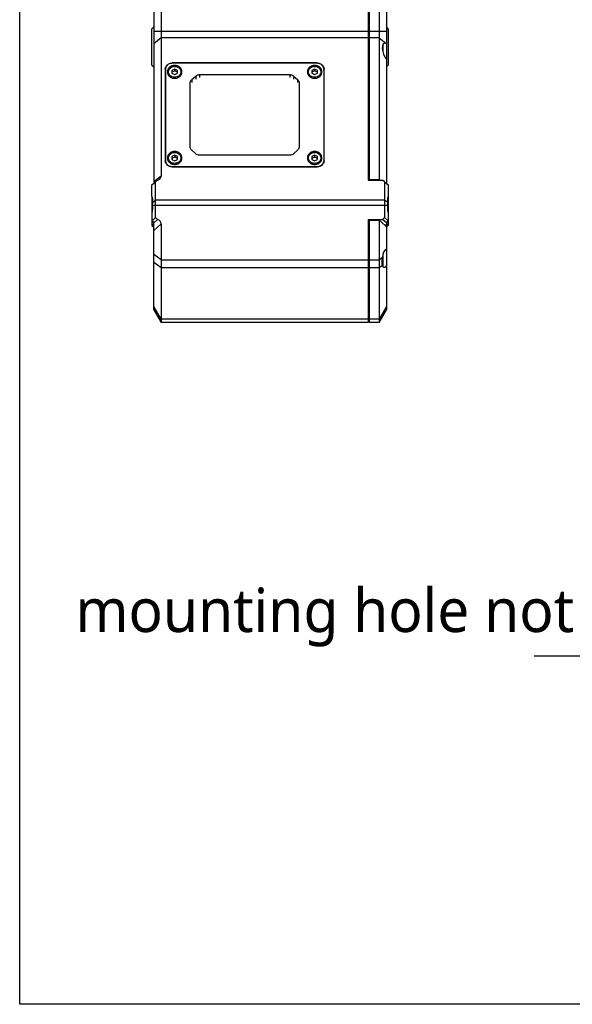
# Model space of a CAD drawing. Header units: millimetres. Extents: x 225 to 441, y -304 to -147.
# Tile 1 of 28: x 225 to 263, y -304 to -237. Entities that reach past the tile are written whole.
import ezdxf

# ---------------------------------------------------------------- set-up
doc = ezdxf.new("R2010")
doc.units = ezdxf.units.MM
doc.header["$LTSCALE"] = 23.1
doc.layers.get('0').update_dxf_attribs({"linetype": 'CONTINUOUS'})
doc.layers.add('00_COMPONENTS', color=7, linetype='CONTINUOUS')
doc.layers.add('51__DRAFT_DIMS', color=7, linetype='CONTINUOUS')
doc.styles.get("Standard").update_dxf_attribs({"font": 'Roboto-Regular.ttf'})

msp = doc.modelspace()

# ---------------------------------------------------------------- linework, layer by layer
msp.add_lwpolyline([(225.4664, -146.6056), (441.0682, -146.6056), (441.0682, -304.3292), (225.4664, -304.3292)], close=True)
at = {"layer": '00_COMPONENTS', "color": 7}
for p, q in [((235.1859, -197.5744), (235.1859, -247.3841)), ((249.4359, -197.4494), (249.4359, -247.6786)), ((249.4859, -197.5744), (249.4859, -247.6786)), ((250.1859, -197.5744), (250.1859, -247.6342)), ((234.6859, -198.4494), (234.6859, -247.8904)), ((250.6859, -202.601), (250.6859, -247.8904)), ((234.5609, -237.2619), (234.6859, -237.1369)), ((234.5609, -239.7619), (234.5609, -237.2619)), ((250.8109, -237.2619), (250.6859, -237.1369)), ((250.8109, -237.2619), (250.8109, -239.7619)), ((250.4359, -238.3694), (250.4359, -238.8526)), ((245.9234, -239.6135), (235.9484, -239.6135)), ((234.5609, -239.7619), (234.6859, -239.8869)), ((235.4734, -240.0348), (235.4734, -246.3326)), ((235.4984, -240.0348), (235.4984, -246.4674)), ((236.1234, -240.0312), (235.9359, -240.1273)), ((235.9359, -240.1273), (235.9359, -240.3193)), ((236.1234, -240.1582), (235.9359, -240.2543)), ((245.9234, -239.6356), (235.9484, -239.6356)), ((236.3109, -240.1273), (236.1234, -240.0312)), ((236.1234, -240.0312), (236.1234, -240.1582)), ((236.3109, -240.2543), (236.1234, -240.1582)), ((236.3109, -240.3193), (236.3109, -240.1273)), ((245.7484, -240.0312), (245.5609, -240.1273)), ((245.5609, -240.1273), (245.5609, -240.3193)), ((245.7484, -240.1582), (245.5609, -240.2543)), ((245.9359, -240.1273), (245.7484, -240.0312)), ((245.7484, -240.0312), (245.7484, -240.1582)), ((245.9359, -240.2543), (245.7484, -240.1582)), ((245.9359, -240.3193), (245.9359, -240.1273)), ((246.3734, -240.0348), (246.3734, -246.4674)), ((246.3984, -246.3326), (246.3984, -240.0348)), ((250.8109, -239.7619), (250.6859, -239.8869)), ((235.9359, -240.3193), (236.1234, -240.4153)), ((236.1234, -240.4153), (236.3109, -240.3193)), ((237.2958, -240.7579), (237.5761, -240.5092)), ((237.8413, -240.4118), (244.0306, -240.4118)), ((244.2958, -240.5092), (244.5761, -240.7579)), ((245.5609, -240.3193), (245.7484, -240.4153)), ((245.7484, -240.4153), (245.9359, -240.3193)), ((237.1859, -245.3743), (237.1859, -240.9931)), ((244.6859, -240.9931), (244.6859, -245.3743)), ((237.5761, -245.8582), (237.2958, -245.6095)), ((244.5761, -245.6095), (244.2958, -245.8582)), ((236.1234, -245.952), (235.9359, -246.0481)), ((235.9359, -246.0481), (235.9359, -246.2401)), ((236.1234, -246.079), (235.9359, -246.175)), ((235.9359, -246.2401), (236.1234, -246.3361)), ((236.3109, -246.0481), (236.1234, -245.952)), ((236.1234, -245.952), (236.1234, -246.079)), ((236.3109, -246.175), (236.1234, -246.079)), ((236.1234, -246.3361), (236.3109, -246.2401)), ((236.3109, -246.2401), (236.3109, -246.0481)), ((244.0306, -245.9556), (237.8413, -245.9556)), ((245.7484, -245.952), (245.5609, -246.0481)), ((245.5609, -246.0481), (245.5609, -246.2401)), ((245.7484, -246.079), (245.5609, -246.175)), ((245.5609, -246.2401), (245.7484, -246.3361)), ((245.9359, -246.0481), (245.7484, -245.952)), ((245.7484, -245.952), (245.7484, -246.079)), ((245.9359, -246.175), (245.7484, -246.079)), ((245.7484, -246.3361), (245.9359, -246.2401)), ((245.9359, -246.2401), (245.9359, -246.0481)), ((235.9484, -246.7317), (245.9234, -246.7317)), ((235.9484, -246.7539), (245.9234, -246.7539)), ((234.9549, -247.6786), (234.8109, -247.7894)), ((249.4359, -247.6786), (250.417, -247.6786)), ((249.4859, -247.6342), (250.1859, -247.6342)), ((250.2408, -247.6786), (250.1859, -247.6342)), ((250.5609, -247.7894), (250.417, -247.6786)), ((234.5609, -247.9915), (234.8109, -247.7894)), ((234.5609, -248.7916), (234.5609, -247.9915)), ((234.8109, -250.2303), (234.8109, -247.7894)), ((250.5609, -247.7894), (250.8109, -247.9915)), ((250.5609, -247.7894), (250.5609, -250.2303)), ((250.8109, -247.9915), (250.8109, -248.7916)), ((234.5609, -248.7926), (234.5609, -250.7831)), ((250.8109, -248.7926), (250.8109, -250.7831)), ((234.5609, -250.4543), (234.5643, -250.455)), ((234.8109, -250.2303), (234.5643, -250.455)), ((234.5643, -250.455), (234.6859, -250.609)), ((234.6859, -250.609), (234.9511, -250.3675)), ((234.8109, -250.2303), (234.9511, -250.3675)), ((249.4359, -250.3675), (250.4208, -250.3675)), ((249.4359, -250.3675), (249.4359, -257.4494)), ((249.4859, -250.4238), (250.1859, -250.4238)), ((249.4859, -250.4238), (249.4859, -257.4494)), ((250.1859, -250.4238), (250.5956, -250.7971)), ((250.1859, -250.4238), (250.1859, -257.4494)), ((250.4208, -250.3675), (250.5609, -250.2303)), ((250.6859, -250.609), (250.4208, -250.3675)), ((250.8076, -250.455), (250.5609, -250.2303)), ((250.6859, -250.609), (250.8076, -250.455)), ((250.8076, -250.455), (250.8109, -250.4543)), ((234.5609, -250.7831), (234.6859, -250.9081)), ((234.6859, -256.5744), (234.6859, -250.609)), ((235.1859, -250.681), (235.1859, -257.4494)), ((249.4359, -250.845), (249.4859, -250.845)), ((250.6859, -250.609), (250.6859, -256.5744)), ((250.8109, -250.7831), (250.6859, -250.9081)), ((250.4359, -252.7629), (250.4359, -253.5727)), ((234.6859, -256.5744), (235.1859, -257.4494)), ((249.4359, -257.2244), (249.4859, -257.2244)), ((250.1859, -257.4494), (250.6859, -256.5744)), ((249.4359, -257.4494), (235.1859, -257.4494)), ((250.1859, -257.4494), (249.4859, -257.4494))]:
    msp.add_line(p, q, dxfattribs=at)
at = {"layer": '00_COMPONENTS', "color": 4}
for p, q in [((234.6859, -237.4208), (250.6859, -237.4208)), ((235.1859, -237.8826), (234.6859, -238.2866)), ((249.4359, -237.8826), (235.1859, -237.8826)), ((249.4359, -237.9865), (249.4859, -237.9865)), ((250.1859, -237.8826), (249.4859, -237.8826)), ((250.1859, -237.8826), (250.6453, -238.2538)), ((250.4109, -238.456), (250.4109, -238.7255)), ((235.9484, -239.6135), (235.9484, -239.6356)), ((245.9234, -239.6135), (245.9234, -239.6356)), ((237.2958, -240.7579), (237.2958, -240.9657)), ((237.5761, -240.5092), (237.5761, -240.717)), ((237.8413, -240.4118), (237.8413, -240.6196)), ((244.0306, -240.4118), (244.0306, -240.6196)), ((244.2958, -240.5092), (244.2958, -240.717)), ((244.5761, -240.7579), (244.5761, -240.9657)), ((235.9484, -246.7317), (235.9484, -246.7539)), ((245.9234, -246.7317), (245.9234, -246.7539)), ((235.1859, -247.3841), (234.6859, -247.7881)), ((249.4859, -247.2946), (249.4359, -247.2946)), ((234.5899, -249.2124), (234.8109, -249.0339)), ((250.5609, -249.0339), (234.8109, -249.0339)), ((250.7819, -249.2124), (250.5609, -249.0339)), ((234.5899, -249.3802), (250.7819, -249.3802)), ((234.5609, -250.6419), (234.6859, -250.7527)), ((234.6859, -251.1365), (235.1859, -250.681)), ((249.4859, -250.7527), (249.4359, -250.7527)), ((250.6859, -250.7527), (250.547, -250.7527)), ((250.8109, -250.6419), (250.6859, -250.7527)), ((249.4359, -251.345), (249.4859, -251.345)), ((235.1859, -253.1388), (234.6859, -252.7763)), ((235.1859, -253.1388), (250.1859, -253.1388)), ((250.4015, -252.9825), (250.1859, -253.1388)), ((250.4109, -252.8833), (250.4109, -253.5713)), ((234.6859, -253.3067), (235.1859, -253.6691)), ((235.1859, -253.6691), (249.4359, -253.6691)), ((249.4359, -253.51), (249.4859, -253.51)), ((249.4859, -253.6691), (250.1859, -253.6691)), ((250.1859, -253.6691), (250.4015, -253.5129)), ((235.1859, -257.2298), (234.6859, -256.3548)), ((250.6859, -256.3548), (250.1859, -257.2298)), ((249.4359, -257.2298), (235.1859, -257.2298)), ((249.4359, -257.0707), (249.4859, -257.0707)), ((250.1859, -257.2298), (249.4859, -257.2298))]:
    msp.add_line(p, q, dxfattribs=at)
at = {"layer": '00_COMPONENTS', "color": 7}
for centre, radius, start, end in [((236.0173, -240.2579), 0.3939, 174.969784, 177.476621), ((236.2296, -240.2579), 0.3939, 2.523379, 5.030216), ((245.6423, -240.2579), 0.3939, 174.969784, 177.476621), ((245.8546, -240.2579), 0.3939, 2.523379, 5.030216), ((236.0173, -246.1787), 0.3939, 174.969784, 177.476621), ((236.2296, -246.1787), 0.3939, 2.523379, 5.030216), ((245.6423, -246.1787), 0.3939, 174.969784, 177.476621), ((245.8546, -246.1787), 0.3939, 2.523379, 5.030216), ((250.4109, -253.5727), 0.025, 289.74686, 0)]:
    msp.add_arc(centre, radius, start, end, dxfattribs=at)
for centre, major_axis, ratio, start_param, end_param in [((250.7574, -238.8707), (-0.213, 0.6171), 0.4645594, -0.3198142, 2.3012928), ((234.754, -247.3841), (0.4319, 0), 0.7701411, 5.1961255, 6.2831853), ((234.754, -250.7779), (0.3504, 0.3192), 0.7911827, -0.6245243, 0.4725235), ((250.9716, -249.5331), (0, 1.425), 0.5714286, -3.6215582, -3.5001003), ((250.7574, -253.0352), (0, 0.625), 0.5714286, 0.2013579, 1.4863783), ((250.7574, -253.0352), (0.2891, 0.6172), 0.3397624, 2.5984203, 3.8834407)]:
    msp.add_ellipse(centre, major_axis=major_axis, ratio=ratio, start_param=start_param, end_param=end_param, dxfattribs=at)
for points, knots in [([(250.6859, -238.2698), (250.6825, -238.2681), (250.6693, -238.262), (250.6557, -238.2568), (250.6453, -238.2538)], [0, 0, 0, 0, 0.258804, 1, 1, 1, 1]), ([(235.4734, -240.0348), (235.4734, -240.0072), (235.4796, -239.9516), (235.5071, -239.8718), (235.5515, -239.7984), (235.6112, -239.7343), (235.6836, -239.6817), (235.7662, -239.6428), (235.8555, -239.6189), (235.9174, -239.6135), (235.9484, -239.6135)], [0, 0, 0, 0, 0.1175628, 0.2363059, 0.3571994, 0.4808462, 0.6074058, 0.7365981, 0.8677697, 1, 1, 1, 1]), ([(245.9234, -239.6135), (245.9544, -239.6135), (246.0163, -239.6189), (246.1057, -239.6428), (246.1882, -239.6817), (246.2607, -239.7343), (246.3203, -239.7984), (246.3648, -239.8718), (246.3922, -239.9516), (246.3984, -240.0072), (246.3984, -240.0348)], [0, 0, 0, 0, 0.1322303, 0.2634019, 0.3925942, 0.5191538, 0.6428006, 0.7636941, 0.8824372, 1, 1, 1, 1]), ([(235.4984, -240.1078), (235.4902, -240.1293), (235.4777, -240.1737), (235.4734, -240.2197), (235.4734, -240.2426)], [0, 0, 0, 0, 0.5017426, 1, 1, 1, 1]), ([(235.9484, -239.6356), (235.9191, -239.6356), (235.8604, -239.6407), (235.7757, -239.6634), (235.6976, -239.7003), (235.6289, -239.7501), (235.5724, -239.8109), (235.5303, -239.8804), (235.5043, -239.956), (235.4984, -240.0087), (235.4984, -240.0348)], [0, 0, 0, 0, 0.1322307, 0.263402, 0.3925942, 0.5191538, 0.6428006, 0.7636941, 0.8824369, 1, 1, 1, 1]), ([(236.1234, -239.7798), (236.0908, -239.7798), (236.0256, -239.7855), (235.9316, -239.8107), (235.8447, -239.8517), (235.7684, -239.9069), (235.7056, -239.9745), (235.6588, -240.0517), (235.63, -240.1357), (235.6234, -240.1943), (235.6234, -240.2233)], [0, 0, 0, 0, 0.1322305, 0.263402, 0.3925942, 0.5191538, 0.6428007, 0.7636942, 0.8824372, 1, 1, 1, 1]), ([(235.6234, -240.2233), (235.6234, -240.2523), (235.63, -240.3108), (235.6588, -240.3948), (235.7056, -240.4721), (235.7684, -240.5396), (235.8447, -240.5949), (235.9316, -240.6359), (236.0256, -240.6611), (236.0908, -240.6668), (236.1234, -240.6668)], [0, 0, 0, 0, 0.1175628, 0.2363058, 0.3571993, 0.4808462, 0.6074058, 0.736598, 0.8677695, 1, 1, 1, 1]), ([(236.1234, -239.8144), (236.0618, -239.8144), (235.9393, -239.8345), (235.8042, -239.9086), (235.72, -239.9916), (235.6712, -240.0627), (235.6382, -240.1408), (235.6274, -240.1959), (235.6249, -240.2234)], [0, 0, 0, 0, 0.2622802, 0.5174911, 0.6416335, 0.7630828, 0.8822778, 1, 1, 1, 1]), ([(235.6484, -240.2478), (235.6484, -240.2196), (235.6547, -240.1629), (235.6824, -240.0815), (235.7272, -240.0069), (235.7871, -239.942), (235.8597, -239.889), (235.9697, -239.8367), (236.1234, -239.8096), (236.2772, -239.8367), (236.3872, -239.889), (236.4597, -239.942), (236.5196, -240.0069), (236.5644, -240.0815), (236.5922, -240.1629), (236.5984, -240.2196), (236.5984, -240.2478)], [0, 0, 0, 0, 0.0597463, 0.1199188, 0.1808855, 0.242889, 0.3060151, 0.3701768, 0.5000014, 0.6298256, 0.6939868, 0.7571124, 0.8191153, 0.8800817, 0.9402538, 1, 1, 1, 1]), ([(235.8086, -240.5679), (235.784, -240.5483), (235.7389, -240.5042), (235.6876, -240.4258), (235.6557, -240.339), (235.6484, -240.278), (235.6484, -240.2478)], [0, 0, 0, 0, 0.2558872, 0.5070582, 0.7545348, 1, 1, 1, 1]), ([(236.6234, -240.2233), (236.6234, -240.1943), (236.6169, -240.1357), (236.588, -240.0517), (236.5412, -239.9745), (236.4784, -239.9069), (236.4021, -239.8517), (236.3153, -239.8107), (236.2212, -239.7855), (236.1561, -239.7798), (236.1234, -239.7798)], [0, 0, 0, 0, 0.1175628, 0.2363058, 0.3571993, 0.4808462, 0.6074058, 0.736598, 0.8677695, 1, 1, 1, 1]), ([(236.6219, -240.2234), (236.6195, -240.1959), (236.6087, -240.1408), (236.5756, -240.0627), (236.5269, -239.9916), (236.4426, -239.9086), (236.3075, -239.8345), (236.185, -239.8144), (236.1234, -239.8144)], [0, 0, 0, 0, 0.1177222, 0.2369172, 0.3583665, 0.4825089, 0.7377198, 1, 1, 1, 1]), ([(236.1234, -240.6668), (236.1561, -240.6668), (236.2212, -240.6611), (236.3153, -240.6359), (236.4021, -240.5949), (236.4784, -240.5396), (236.5412, -240.4721), (236.588, -240.3948), (236.6169, -240.3108), (236.6234, -240.2523), (236.6234, -240.2233)], [0, 0, 0, 0, 0.1322305, 0.263402, 0.3925942, 0.5191538, 0.6428007, 0.7636942, 0.8824372, 1, 1, 1, 1]), ([(236.5984, -240.2478), (236.5984, -240.2781), (236.5912, -240.3391), (236.5592, -240.4259), (236.5078, -240.5044), (236.4626, -240.5485), (236.4379, -240.5681)], [0, 0, 0, 0, 0.2454561, 0.4929286, 0.7441027, 1, 1, 1, 1]), ([(245.7484, -239.7798), (245.7158, -239.7798), (245.6506, -239.7855), (245.5566, -239.8107), (245.4697, -239.8517), (245.3934, -239.9069), (245.3306, -239.9745), (245.2838, -240.0517), (245.255, -240.1357), (245.2484, -240.1943), (245.2484, -240.2233)], [0, 0, 0, 0, 0.1322305, 0.263402, 0.3925942, 0.5191538, 0.6428007, 0.7636942, 0.8824372, 1, 1, 1, 1]), ([(245.2484, -240.2233), (245.2484, -240.2523), (245.255, -240.3108), (245.2838, -240.3948), (245.3306, -240.4721), (245.3934, -240.5396), (245.4697, -240.5949), (245.5566, -240.6359), (245.6506, -240.6611), (245.7158, -240.6668), (245.7484, -240.6668)], [0, 0, 0, 0, 0.1175628, 0.2363058, 0.3571993, 0.4808462, 0.6074058, 0.736598, 0.8677695, 1, 1, 1, 1]), ([(245.7484, -239.8144), (245.6868, -239.8144), (245.5643, -239.8345), (245.4292, -239.9086), (245.345, -239.9916), (245.2962, -240.0627), (245.2632, -240.1408), (245.2524, -240.1959), (245.2499, -240.2234)], [0, 0, 0, 0, 0.2622802, 0.5174911, 0.6416335, 0.7630828, 0.8822778, 1, 1, 1, 1]), ([(245.2734, -240.2478), (245.2734, -240.2196), (245.2797, -240.1629), (245.3074, -240.0815), (245.3522, -240.0069), (245.4121, -239.942), (245.4847, -239.889), (245.5947, -239.8367), (245.7484, -239.8096), (245.9022, -239.8367), (246.0122, -239.889), (246.0847, -239.942), (246.1446, -240.0069), (246.1894, -240.0815), (246.2172, -240.1629), (246.2234, -240.2196), (246.2234, -240.2478)], [0, 0, 0, 0, 0.0597463, 0.1199188, 0.1808855, 0.242889, 0.3060151, 0.3701768, 0.5000014, 0.6298256, 0.6939868, 0.7571124, 0.8191153, 0.8800817, 0.9402538, 1, 1, 1, 1]), ([(245.4336, -240.5679), (245.409, -240.5483), (245.3639, -240.5042), (245.3126, -240.4258), (245.2807, -240.339), (245.2734, -240.278), (245.2734, -240.2478)], [0, 0, 0, 0, 0.2558872, 0.5070582, 0.7545348, 1, 1, 1, 1]), ([(246.2484, -240.2233), (246.2484, -240.1943), (246.2419, -240.1357), (246.213, -240.0517), (246.1662, -239.9745), (246.1034, -239.9069), (246.0271, -239.8517), (245.9403, -239.8107), (245.8462, -239.7855), (245.7811, -239.7798), (245.7484, -239.7798)], [0, 0, 0, 0, 0.1175628, 0.2363058, 0.3571993, 0.4808462, 0.6074058, 0.736598, 0.8677695, 1, 1, 1, 1]), ([(246.2469, -240.2234), (246.2445, -240.1959), (246.2337, -240.1408), (246.2006, -240.0627), (246.1519, -239.9916), (246.0676, -239.9086), (245.9325, -239.8345), (245.81, -239.8144), (245.7484, -239.8144)], [0, 0, 0, 0, 0.1177222, 0.2369172, 0.3583665, 0.4825089, 0.7377198, 1, 1, 1, 1]), ([(245.7484, -240.6668), (245.7811, -240.6668), (245.8462, -240.6611), (245.9403, -240.6359), (246.0271, -240.5949), (246.1034, -240.5396), (246.1662, -240.4721), (246.213, -240.3948), (246.2419, -240.3108), (246.2484, -240.2523), (246.2484, -240.2233)], [0, 0, 0, 0, 0.1322305, 0.263402, 0.3925942, 0.5191538, 0.6428007, 0.7636942, 0.8824372, 1, 1, 1, 1]), ([(246.3734, -240.0348), (246.3734, -240.0087), (246.3676, -239.956), (246.3416, -239.8804), (246.2994, -239.8109), (246.2429, -239.7501), (246.1743, -239.7003), (246.0961, -239.6634), (246.0114, -239.6407), (245.9528, -239.6356), (245.9234, -239.6356)], [0, 0, 0, 0, 0.1175631, 0.2363059, 0.3571994, 0.4808462, 0.6074058, 0.736598, 0.8677693, 1, 1, 1, 1]), ([(246.2234, -240.2478), (246.2234, -240.2781), (246.2162, -240.3391), (246.1842, -240.4259), (246.1328, -240.5044), (246.0876, -240.5485), (246.0629, -240.5681)], [0, 0, 0, 0, 0.2454561, 0.4929286, 0.7441027, 1, 1, 1, 1]), ([(246.3984, -240.2426), (246.3984, -240.2197), (246.3942, -240.1737), (246.3816, -240.1293), (246.3735, -240.1078)], [0, 0, 0, 0, 0.4982574, 1, 1, 1, 1]), ([(237.1859, -240.9931), (237.1859, -240.9713), (237.1908, -240.9274), (237.2125, -240.8644), (237.2476, -240.8065), (237.2786, -240.7731), (237.2958, -240.7579)], [0, 0, 0, 0, 0.2444915, 0.4914375, 0.7428557, 1, 1, 1, 1]), ([(237.5761, -240.5092), (237.6114, -240.4779), (237.6962, -240.4284), (237.7927, -240.4118), (237.8413, -240.4118)], [0, 0, 0, 0, 0.4925097, 1, 1, 1, 1]), ([(244.0306, -240.4118), (244.0792, -240.4118), (244.1757, -240.4284), (244.2605, -240.4779), (244.2958, -240.5092)], [0, 0, 0, 0, 0.5074903, 1, 1, 1, 1]), ([(244.5761, -240.7579), (244.5932, -240.7731), (244.6243, -240.8065), (244.6594, -240.8644), (244.681, -240.9274), (244.6859, -240.9713), (244.6859, -240.9931)], [0, 0, 0, 0, 0.2571443, 0.5085625, 0.7555085, 1, 1, 1, 1]), ([(236.1234, -245.7006), (236.0908, -245.7006), (236.0256, -245.7062), (235.9316, -245.7315), (235.8447, -245.7725), (235.7684, -245.8277), (235.7056, -245.8953), (235.6588, -245.9725), (235.63, -246.0565), (235.6234, -246.1151), (235.6234, -246.1441)], [0, 0, 0, 0, 0.1322305, 0.263402, 0.3925942, 0.5191538, 0.6428007, 0.7636942, 0.8824372, 1, 1, 1, 1]), ([(236.6234, -246.1441), (236.6234, -246.1151), (236.6169, -246.0565), (236.588, -245.9725), (236.5412, -245.8953), (236.4784, -245.8277), (236.4021, -245.7725), (236.3153, -245.7315), (236.2212, -245.7062), (236.1561, -245.7006), (236.1234, -245.7006)], [0, 0, 0, 0, 0.1175628, 0.2363058, 0.3571993, 0.4808462, 0.6074058, 0.736598, 0.8677695, 1, 1, 1, 1]), ([(237.2958, -245.6095), (237.2786, -245.5943), (237.2476, -245.5609), (237.2125, -245.503), (237.1908, -245.44), (237.1859, -245.3961), (237.1859, -245.3743)], [0, 0, 0, 0, 0.2571443, 0.5085625, 0.7555085, 1, 1, 1, 1]), ([(244.6859, -245.3743), (244.6859, -245.3961), (244.681, -245.44), (244.6594, -245.503), (244.6243, -245.5609), (244.5932, -245.5943), (244.5761, -245.6095)], [0, 0, 0, 0, 0.2444915, 0.4914375, 0.7428557, 1, 1, 1, 1]), ([(245.7484, -245.7006), (245.7158, -245.7006), (245.6506, -245.7062), (245.5566, -245.7315), (245.4697, -245.7725), (245.3934, -245.8277), (245.3306, -245.8953), (245.2838, -245.9725), (245.255, -246.0565), (245.2484, -246.1151), (245.2484, -246.1441)], [0, 0, 0, 0, 0.1322305, 0.263402, 0.3925942, 0.5191538, 0.6428007, 0.7636942, 0.8824372, 1, 1, 1, 1]), ([(246.2484, -246.1441), (246.2484, -246.1151), (246.2419, -246.0565), (246.213, -245.9725), (246.1662, -245.8953), (246.1034, -245.8277), (246.0271, -245.7725), (245.9403, -245.7315), (245.8462, -245.7062), (245.7811, -245.7006), (245.7484, -245.7006)], [0, 0, 0, 0, 0.1175628, 0.2363058, 0.3571993, 0.4808462, 0.6074058, 0.736598, 0.8677695, 1, 1, 1, 1]), ([(235.9484, -246.7539), (235.9174, -246.7539), (235.8555, -246.7485), (235.7662, -246.7246), (235.6836, -246.6856), (235.6112, -246.6331), (235.5515, -246.569), (235.5071, -246.4956), (235.4796, -246.4158), (235.4734, -246.3601), (235.4734, -246.3326)], [0, 0, 0, 0, 0.1322303, 0.2634019, 0.3925942, 0.5191538, 0.6428006, 0.7636941, 0.8824372, 1, 1, 1, 1]), ([(235.4984, -246.3326), (235.4984, -246.3587), (235.5043, -246.4114), (235.5303, -246.487), (235.5724, -246.5565), (235.6289, -246.6173), (235.6976, -246.6671), (235.7757, -246.7039), (235.8604, -246.7266), (235.9191, -246.7317), (235.9484, -246.7317)], [0, 0, 0, 0, 0.1175631, 0.2363059, 0.3571994, 0.4808462, 0.6074058, 0.736598, 0.8677693, 1, 1, 1, 1]), ([(235.6234, -246.1441), (235.6234, -246.1731), (235.63, -246.2316), (235.6588, -246.3156), (235.7056, -246.3929), (235.7684, -246.4604), (235.8447, -246.5157), (235.9316, -246.5567), (236.0256, -246.5819), (236.0908, -246.5876), (236.1234, -246.5876)], [0, 0, 0, 0, 0.1175628, 0.2363058, 0.3571993, 0.4808462, 0.6074058, 0.736598, 0.8677695, 1, 1, 1, 1]), ([(236.1234, -245.7352), (236.0618, -245.7352), (235.9393, -245.7553), (235.8042, -245.8294), (235.72, -245.9124), (235.6712, -245.9835), (235.6382, -246.0616), (235.6274, -246.1167), (235.6249, -246.1442)], [0, 0, 0, 0, 0.2622802, 0.5174911, 0.6416335, 0.7630828, 0.8822778, 1, 1, 1, 1]), ([(235.6484, -246.1686), (235.6484, -246.1404), (235.6547, -246.0837), (235.6824, -246.0023), (235.7272, -245.9277), (235.7871, -245.8628), (235.8597, -245.8098), (235.9697, -245.7575), (236.1234, -245.7304), (236.2772, -245.7575), (236.3872, -245.8098), (236.4597, -245.8628), (236.5196, -245.9277), (236.5644, -246.0023), (236.5922, -246.0837), (236.5984, -246.1404), (236.5984, -246.1686)], [0, 0, 0, 0, 0.0597463, 0.1199188, 0.1808855, 0.242889, 0.3060151, 0.3701768, 0.5000014, 0.6298256, 0.6939868, 0.7571124, 0.8191153, 0.8800817, 0.9402538, 1, 1, 1, 1]), ([(235.8086, -246.4887), (235.784, -246.4691), (235.7389, -246.425), (235.6876, -246.3466), (235.6557, -246.2598), (235.6484, -246.1988), (235.6484, -246.1686)], [0, 0, 0, 0, 0.2558872, 0.5070582, 0.7545348, 1, 1, 1, 1]), ([(236.6219, -246.1442), (236.6195, -246.1167), (236.6087, -246.0616), (236.5756, -245.9835), (236.5269, -245.9124), (236.4426, -245.8294), (236.3075, -245.7553), (236.185, -245.7352), (236.1234, -245.7352)], [0, 0, 0, 0, 0.1177222, 0.2369172, 0.3583665, 0.4825089, 0.7377198, 1, 1, 1, 1]), ([(236.1234, -246.5876), (236.1561, -246.5876), (236.2212, -246.5819), (236.3153, -246.5567), (236.4021, -246.5157), (236.4784, -246.4604), (236.5412, -246.3929), (236.588, -246.3156), (236.6169, -246.2316), (236.6234, -246.1731), (236.6234, -246.1441)], [0, 0, 0, 0, 0.1322305, 0.263402, 0.3925942, 0.5191538, 0.6428007, 0.7636942, 0.8824372, 1, 1, 1, 1]), ([(236.5984, -246.1686), (236.5984, -246.1989), (236.5912, -246.2599), (236.5592, -246.3467), (236.5078, -246.4252), (236.4626, -246.4693), (236.4379, -246.4889)], [0, 0, 0, 0, 0.2454561, 0.4929286, 0.7441027, 1, 1, 1, 1]), ([(237.8413, -245.9556), (237.7927, -245.9556), (237.6962, -245.939), (237.6114, -245.8895), (237.5761, -245.8582)], [0, 0, 0, 0, 0.5074903, 1, 1, 1, 1]), ([(244.2958, -245.8582), (244.2605, -245.8895), (244.1757, -245.939), (244.0792, -245.9556), (244.0306, -245.9556)], [0, 0, 0, 0, 0.4925097, 1, 1, 1, 1]), ([(245.2484, -246.1441), (245.2484, -246.1731), (245.255, -246.2316), (245.2838, -246.3156), (245.3306, -246.3929), (245.3934, -246.4604), (245.4697, -246.5157), (245.5566, -246.5567), (245.6506, -246.5819), (245.7158, -246.5876), (245.7484, -246.5876)], [0, 0, 0, 0, 0.1175628, 0.2363058, 0.3571993, 0.4808462, 0.6074058, 0.736598, 0.8677695, 1, 1, 1, 1]), ([(245.7484, -245.7352), (245.6868, -245.7352), (245.5643, -245.7553), (245.4292, -245.8294), (245.345, -245.9124), (245.2962, -245.9835), (245.2632, -246.0616), (245.2524, -246.1167), (245.2499, -246.1442)], [0, 0, 0, 0, 0.2622802, 0.5174911, 0.6416335, 0.7630828, 0.8822778, 1, 1, 1, 1]), ([(245.2734, -246.1686), (245.2734, -246.1404), (245.2797, -246.0837), (245.3074, -246.0023), (245.3522, -245.9277), (245.4121, -245.8628), (245.4847, -245.8098), (245.5947, -245.7575), (245.7484, -245.7304), (245.9022, -245.7575), (246.0122, -245.8098), (246.0847, -245.8628), (246.1446, -245.9277), (246.1894, -246.0023), (246.2172, -246.0837), (246.2234, -246.1404), (246.2234, -246.1686)], [0, 0, 0, 0, 0.0597463, 0.1199188, 0.1808855, 0.242889, 0.3060151, 0.3701768, 0.5000014, 0.6298256, 0.6939868, 0.7571124, 0.8191153, 0.8800817, 0.9402538, 1, 1, 1, 1]), ([(245.4336, -246.4887), (245.409, -246.4691), (245.3639, -246.425), (245.3126, -246.3466), (245.2807, -246.2598), (245.2734, -246.1988), (245.2734, -246.1686)], [0, 0, 0, 0, 0.2558872, 0.5070582, 0.7545348, 1, 1, 1, 1]), ([(246.2469, -246.1442), (246.2445, -246.1167), (246.2337, -246.0616), (246.2006, -245.9835), (246.1519, -245.9124), (246.0676, -245.8294), (245.9325, -245.7553), (245.81, -245.7352), (245.7484, -245.7352)], [0, 0, 0, 0, 0.1177222, 0.2369172, 0.3583665, 0.4825089, 0.7377198, 1, 1, 1, 1]), ([(245.7484, -246.5876), (245.7811, -246.5876), (245.8462, -246.5819), (245.9403, -246.5567), (246.0271, -246.5157), (246.1034, -246.4604), (246.1662, -246.3929), (246.213, -246.3156), (246.2419, -246.2316), (246.2484, -246.1731), (246.2484, -246.1441)], [0, 0, 0, 0, 0.1322305, 0.263402, 0.3925942, 0.5191538, 0.6428007, 0.7636942, 0.8824372, 1, 1, 1, 1]), ([(245.9234, -246.7317), (245.9528, -246.7317), (246.0114, -246.7266), (246.0961, -246.7039), (246.1743, -246.6671), (246.2429, -246.6173), (246.2994, -246.5565), (246.3416, -246.487), (246.3676, -246.4114), (246.3734, -246.3587), (246.3734, -246.3326)], [0, 0, 0, 0, 0.1322307, 0.263402, 0.3925942, 0.5191538, 0.6428006, 0.7636941, 0.8824369, 1, 1, 1, 1]), ([(246.3984, -246.3326), (246.3984, -246.3601), (246.3922, -246.4158), (246.3648, -246.4956), (246.3203, -246.569), (246.2607, -246.6331), (246.1882, -246.6856), (246.1057, -246.7246), (246.0163, -246.7485), (245.9544, -246.7539), (245.9234, -246.7539)], [0, 0, 0, 0, 0.1175628, 0.2363059, 0.3571994, 0.4808462, 0.6074058, 0.7365981, 0.8677697, 1, 1, 1, 1]), ([(246.2234, -246.1686), (246.2234, -246.1989), (246.2162, -246.2599), (246.1842, -246.3467), (246.1328, -246.4252), (246.0876, -246.4693), (246.0629, -246.4889)], [0, 0, 0, 0, 0.2454561, 0.4929286, 0.7441027, 1, 1, 1, 1]), ([(234.5609, -248.7916), (234.5697, -248.8212), (234.584, -248.8848), (234.5999, -249.0254), (234.5969, -249.1364), (234.5899, -249.2124)], [0, 0, 0, 0, 0.2185555, 0.4598594, 1, 1, 1, 1]), ([(250.7819, -249.2124), (250.7749, -249.1364), (250.7719, -249.0254), (250.7879, -248.8848), (250.8021, -248.8212), (250.8109, -248.7916)], [0, 0, 0, 0, 0.5401406, 0.7814445, 1, 1, 1, 1]), ([(234.5899, -249.3802), (234.5974, -249.4648), (234.5998, -249.6331), (234.5781, -249.8001), (234.5609, -249.8811)], [0, 0, 0, 0, 0.5063578, 1, 1, 1, 1]), ([(234.5899, -249.2124), (234.5887, -249.2262), (234.5848, -249.282), (234.5862, -249.3381), (234.5899, -249.3802)], [0, 0, 0, 0, 0.2459564, 1, 1, 1, 1]), ([(250.8109, -249.8811), (250.7937, -249.8001), (250.772, -249.6331), (250.7745, -249.4648), (250.7819, -249.3802)], [0, 0, 0, 0, 0.4936422, 1, 1, 1, 1]), ([(250.7819, -249.3802), (250.7832, -249.366), (250.787, -249.3102), (250.7858, -249.254), (250.7819, -249.2124)], [0, 0, 0, 0, 0.2538668, 1, 1, 1, 1]), ([(250.4015, -253.5129), (250.3988, -253.4767), (250.3952, -253.3972), (250.3932, -253.2203), (250.3968, -253.0797), (250.4015, -252.9825)], [0, 0, 0, 0, 0.2052148, 0.4497101, 1, 1, 1, 1])]:
    msp.add_open_spline(points, degree=3, knots=knots, dxfattribs=at)
at = {"layer": '00_COMPONENTS', "color": 4}
for points in [[(235.7015, -240.2233), (235.7015, -240.1988), (235.707, -240.1494), (235.7313, -240.0785), (235.7708, -240.0133), (235.8238, -239.9563), (235.8882, -239.9097), (235.9863, -239.8633), (236.1234, -239.8394), (236.2606, -239.8633), (236.3586, -239.9097), (236.423, -239.9563), (236.476, -240.0133), (236.5155, -240.0785), (236.5399, -240.1494), (236.5454, -240.1988), (236.5454, -240.2233)], [(236.5454, -240.2233), (236.5454, -240.2478), (236.5399, -240.2972), (236.5155, -240.3681), (236.476, -240.4333), (236.423, -240.4903), (236.3586, -240.5369), (236.2606, -240.5832), (236.1234, -240.6072), (235.9863, -240.5832), (235.8882, -240.5369), (235.8238, -240.4903), (235.7708, -240.4333), (235.7313, -240.3681), (235.707, -240.2972), (235.7015, -240.2478), (235.7015, -240.2233)], [(245.3265, -240.2233), (245.3265, -240.1988), (245.332, -240.1494), (245.3563, -240.0785), (245.3958, -240.0133), (245.4488, -239.9563), (245.5132, -239.9097), (245.6113, -239.8633), (245.7484, -239.8394), (245.8856, -239.8633), (245.9836, -239.9097), (246.048, -239.9563), (246.101, -240.0133), (246.1405, -240.0785), (246.1649, -240.1494), (246.1704, -240.1988), (246.1704, -240.2233)], [(246.1704, -240.2233), (246.1704, -240.2478), (246.1649, -240.2972), (246.1405, -240.3681), (246.101, -240.4333), (246.048, -240.4903), (245.9836, -240.5369), (245.8856, -240.5832), (245.7484, -240.6072), (245.6113, -240.5832), (245.5132, -240.5369), (245.4488, -240.4903), (245.3958, -240.4333), (245.3563, -240.3681), (245.332, -240.2972), (245.3265, -240.2478), (245.3265, -240.2233)], [(235.7015, -246.1441), (235.7015, -246.1196), (235.707, -246.0702), (235.7313, -245.9993), (235.7708, -245.9341), (235.8238, -245.8771), (235.8882, -245.8305), (235.9863, -245.7841), (236.1234, -245.7602), (236.2606, -245.7841), (236.3586, -245.8305), (236.423, -245.8771), (236.476, -245.9341), (236.5155, -245.9993), (236.5399, -246.0702), (236.5454, -246.1196), (236.5454, -246.1441)], [(236.5454, -246.1441), (236.5454, -246.1686), (236.5399, -246.218), (236.5155, -246.2889), (236.476, -246.3541), (236.423, -246.4111), (236.3586, -246.4577), (236.2606, -246.504), (236.1234, -246.528), (235.9863, -246.504), (235.8882, -246.4577), (235.8238, -246.4111), (235.7708, -246.3541), (235.7313, -246.2889), (235.707, -246.218), (235.7015, -246.1686), (235.7015, -246.1441)], [(245.3265, -246.1441), (245.3265, -246.1196), (245.332, -246.0702), (245.3563, -245.9993), (245.3958, -245.9341), (245.4488, -245.8771), (245.5132, -245.8305), (245.6113, -245.7841), (245.7484, -245.7602), (245.8856, -245.7841), (245.9836, -245.8305), (246.048, -245.8771), (246.101, -245.9341), (246.1405, -245.9993), (246.1649, -246.0702), (246.1704, -246.1196), (246.1704, -246.1441)], [(246.1704, -246.1441), (246.1704, -246.1686), (246.1649, -246.218), (246.1405, -246.2889), (246.101, -246.3541), (246.048, -246.4111), (245.9836, -246.4577), (245.8856, -246.504), (245.7484, -246.528), (245.6113, -246.504), (245.5132, -246.4577), (245.4488, -246.4111), (245.3958, -246.3541), (245.3563, -246.2889), (245.332, -246.218), (245.3265, -246.1686), (245.3265, -246.1441)]]:
    msp.add_open_spline(points, degree=3, knots=[0, 0, 0, 0, 0.058843, 0.1182728, 0.1787813, 0.2406676, 0.3040118, 0.3686736, 0.5, 0.6313264, 0.6959882, 0.7593324, 0.8212187, 0.8817272, 0.941157, 1, 1, 1, 1], dxfattribs=at)
at = {"layer": '51__DRAFT_DIMS', "color": 4}
msp.add_line((260.8338, -280.3622), (285.3017, -280.3622), dxfattribs=at)

# ---------------------------------------------------------------- texts
at = {"layer": '51__DRAFT_DIMS', "color": 3, "insert": (284.6767, -271.2372), "char_height": 3, "attachment_point": 3, "line_spacing_factor": 0.9}
msp.add_mtext('\\A1;4-M5{\\Fgdt|c134;x}4.8\\Pmounting hole not for camera', dxfattribs=at)

doc.saveas('drawing.dxf')
